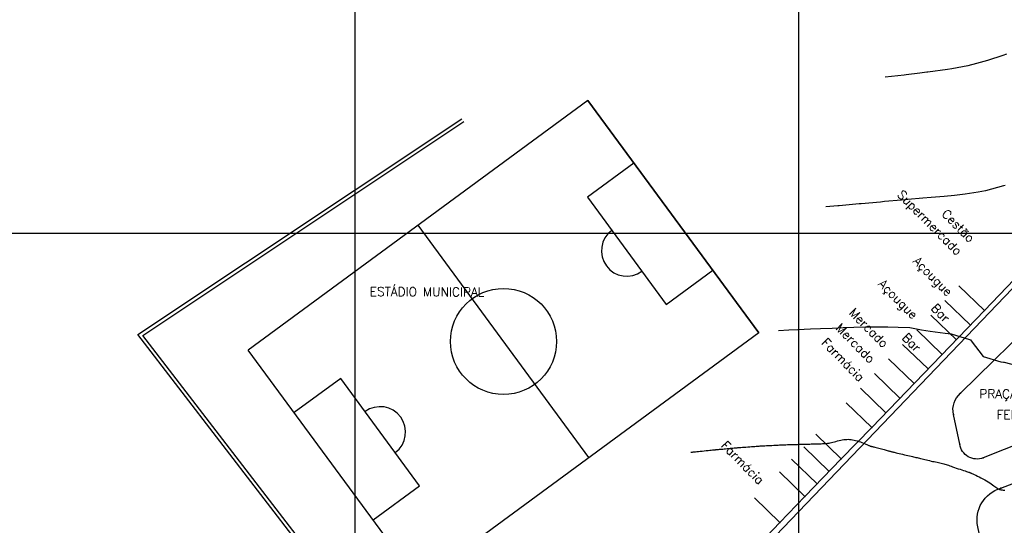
# Model space of a CAD drawing. Header units: millimetres. Extents: x 196436 to 199900, y 8705373 to 8708636.
# Tile 156 of 238: x 197724 to 197946, y 8706834 to 8706948. Entities that reach past the tile are written whole.
import ezdxf
from ezdxf.enums import TextEntityAlignment as Align

# ---------------------------------------------------------------- set-up
doc = ezdxf.new("R2010")
doc.units = ezdxf.units.MM
doc.header["$LTSCALE"] = 5
for name, color, linetype in [('$CURVAS1', 30, 'Continuous'), ('$CURVAS2', 40, 'Continuous'), ('CAMPO_FUT', 7, 'Continuous'), ('CASA', 6, 'Continuous'), ('MALHA', 9, 'Continuous'), ('MEIO-FIO', 7, 'Continuous'), ('MURO', 9, 'Continuous'), ('TEXTO', 2, 'Continuous')]:
    doc.layers.add(name, color=color, linetype=linetype)
doc.styles.add('GEOSIS', font='ROMANS.SHX')

# ---------------------------------------------------------------- blocks, each defined once
blk = doc.blocks.new('CAMPO')
at = {"layer": 'CAMPO_FUT'}
for p, q in [((-12.92, 36.45), (-22.33, 45.42)), ((-33.62, 14.73), (-12.92, 36.45)), ((-43.03, 23.7), (-33.62, 14.73))]:
    blk.add_line(p, q, dxfattribs=at)
for points in [[(-55.1, 11.03), (-10.26, 58.08)], [(-10.26, 58.08), (-55.1, 11.03)], [(-10.26, 58.08), (58.51, -7.45)], [(24.13, 25.31), (-20.72, -21.74)], [(-55.1, 11.03), (13.67, -54.51)], [(58.51, -7.45), (13.67, -54.51)], [(46.44, -20.12), (37.03, -11.15), (16.33, -32.87), (25.74, -41.84)], [(37.03, -11.15), (16.33, -32.87)]]:
    blk.add_lwpolyline(points, dxfattribs=at)
blk.add_circle((1.7, 1.79), 11.96, dxfattribs=at)
for centre, start, end in [((-23.27, 25.59), 226.3786, 46.3786), ((26.68, -22.01), 46.3786, 226.3786)]:
    blk.add_arc(centre, 5.73, start, end, dxfattribs=at)
blk = doc.blocks.new('C')
at = {"layer": 'CASA'}
blk.add_lwpolyline([(0, 0), (0, 8)], dxfattribs=at)

msp = doc.modelspace()

# ---------------------------------------------------------------- linework, layer by layer
at = {"layer": '$CURVAS1'}
msp.add_polyline3d([(197946.903, 8706940.332, 685), (197946.103, 8706940.041, 685), (197942.632, 8706938.88, 685), (197940.165, 8706938.208, 685), (197938.215, 8706937.723, 685), (197934.574, 8706937.059, 685), (197933.632, 8706936.903, 685), (197929.173, 8706936.289, 685), (197928.96, 8706936.26, 685), (197927.404, 8706936.069, 685), (197924.258, 8706935.681, 685), (197923.83, 8706935.631, 685), (197919.545, 8706935.122, 685)], dxfattribs=at)
at = {"layer": '$CURVAS2'}
for points in [[(197946.577, 8706910.727, 686), (197946.267, 8706910.626, 686), (197942.181, 8706909.527, 686), (197940.542, 8706909.214, 686), (197937.585, 8706908.732, 686), (197935.164, 8706908.487, 686), (197932.834, 8706908.251, 686), (197929.921, 8706908.029, 686), (197928.042, 8706907.852, 686), (197924.676, 8706907.565, 686), (197923.263, 8706907.427, 686), (197919.421, 8706907.082, 686), (197918.489, 8706906.991, 686), (197914.167, 8706906.603, 686), (197913.714, 8706906.559, 686), (197909.153, 8706906.149, 686), (197908.937, 8706906.13, 686), (197908.916, 8706906.128, 686), (197906.208, 8706905.884, 686)], [(197895.546, 8706877.999, 687), (197897.836, 8706878.134, 687), (197899.836, 8706878.251, 687), (197902.703, 8706878.382, 687), (197904.969, 8706878.493, 687), (197907.593, 8706878.583, 687), (197910.075, 8706878.681, 687), (197912.506, 8706878.736, 687), (197915.154, 8706878.816, 687), (197917.447, 8706878.833, 687), (197920.193, 8706878.871, 687), (197922.461, 8706878.783, 687), (197925.112, 8706878.689, 687), (197927.745, 8706878.188, 687), (197929.722, 8706877.895, 687), (197933.114, 8706877.419, 687), (197934.417, 8706877.271, 687), (197938.553, 8706876.02, 687), (197938.76, 8706875.949, 687), (197938.945, 8706875.715, 687), (197941.634, 8706872.195, 687), (197945.661, 8706870.989, 687), (197946.212, 8706870.864, 687), (197946.344, 8706870.844, 687), (197950.679, 8706869.788, 687)], [(197875.759, 8706850.572, 688), (197875.798, 8706850.577, 688), (197875.865, 8706850.584, 688), (197875.966, 8706850.595, 688), (197876.104, 8706850.61, 688), (197876.282, 8706850.629, 688), (197876.505, 8706850.653, 688), (197876.777, 8706850.682, 688), (197877.101, 8706850.716, 688), (197877.478, 8706850.755, 688), (197877.896, 8706850.798, 688), (197878.338, 8706850.844, 688), (197878.79, 8706850.89, 688), (197879.234, 8706850.935, 688), (197879.656, 8706850.979, 688), (197880.039, 8706851.018, 688), (197880.368, 8706851.052, 688), (197880.632, 8706851.079, 688), (197880.837, 8706851.1, 688), (197880.994, 8706851.116, 688), (197881.114, 8706851.128, 688), (197881.209, 8706851.137, 688), (197881.29, 8706851.145, 688), (197881.367, 8706851.153, 688), (197881.453, 8706851.16, 688), (197881.555, 8706851.17, 688), (197881.679, 8706851.181, 688), (197881.824, 8706851.194, 688), (197881.994, 8706851.21, 688), (197882.19, 8706851.228, 688), (197882.412, 8706851.248, 688), (197882.664, 8706851.271, 688), (197882.946, 8706851.297, 688), (197883.259, 8706851.325, 688), (197883.594, 8706851.356, 688), (197883.942, 8706851.388, 688), (197884.291, 8706851.42, 688), (197884.633, 8706851.451, 688), (197884.957, 8706851.481, 688), (197885.252, 8706851.508, 688), (197885.51, 8706851.531, 688), (197885.724, 8706851.551, 688), (197885.903, 8706851.567, 688), (197886.063, 8706851.581, 688), (197886.217, 8706851.593, 688), (197886.379, 8706851.606, 688), (197886.563, 8706851.621, 688), (197886.783, 8706851.637, 688), (197887.054, 8706851.658, 688), (197887.384, 8706851.683, 688), (197887.764, 8706851.711, 688), (197888.177, 8706851.743, 688), (197888.608, 8706851.775, 688), (197889.043, 8706851.808, 688), (197889.465, 8706851.839, 688), (197889.86, 8706851.869, 688), (197890.212, 8706851.895, 688), (197890.51, 8706851.916, 688), (197890.764, 8706851.935, 688), (197890.988, 8706851.95, 688), (197891.195, 8706851.964, 688), (197891.4, 8706851.977, 688), (197891.615, 8706851.99, 688), (197891.855, 8706852.004, 688), (197892.135, 8706852.02, 688), (197892.462, 8706852.038, 688), (197892.83, 8706852.059, 688), (197893.226, 8706852.08, 688), (197893.636, 8706852.103, 688), (197894.048, 8706852.125, 688), (197894.45, 8706852.147, 688), (197894.83, 8706852.167, 688), (197895.173, 8706852.185, 688), (197895.473, 8706852.201, 688), (197895.736, 8706852.214, 688), (197895.974, 8706852.225, 688), (197896.198, 8706852.235, 688), (197896.421, 8706852.244, 688), (197896.654, 8706852.252, 688), (197896.907, 8706852.261, 688), (197897.194, 8706852.27, 688), (197897.522, 8706852.279, 688), (197897.883, 8706852.29, 688), (197898.268, 8706852.301, 688), (197898.664, 8706852.312, 688), (197899.062, 8706852.323, 688), (197899.45, 8706852.333, 688), (197899.817, 8706852.343, 688), (197900.154, 8706852.352, 688), (197900.452, 8706852.359, 688), (197900.718, 8706852.366, 688), (197900.963, 8706852.372, 688), (197901.196, 8706852.378, 688), (197901.428, 8706852.384, 688), (197901.669, 8706852.391, 688), (197901.929, 8706852.398, 688), (197902.218, 8706852.407, 688), (197902.543, 8706852.417, 688), (197902.898, 8706852.428, 688), (197903.274, 8706852.439, 688), (197903.661, 8706852.452, 688), (197904.049, 8706852.464, 688), (197904.428, 8706852.475, 688), (197904.79, 8706852.486, 688), (197905.124, 8706852.495, 688), (197905.425, 8706852.503, 688), (197905.697, 8706852.512, 688), (197905.947, 8706852.523, 688), (197906.186, 8706852.539, 688), (197906.419, 8706852.562, 688), (197906.657, 8706852.593, 688), (197906.905, 8706852.636, 688), (197907.174, 8706852.691, 688), (197907.467, 8706852.761, 688), (197907.784, 8706852.841, 688), (197908.119, 8706852.93, 688), (197908.466, 8706853.022, 688), (197908.822, 8706853.115, 688), (197909.181, 8706853.204, 688), (197909.538, 8706853.285, 688), (197909.888, 8706853.355, 688), (197910.228, 8706853.411, 688), (197910.559, 8706853.451, 688), (197910.885, 8706853.475, 688), (197911.209, 8706853.482, 688), (197911.533, 8706853.47, 688), (197911.862, 8706853.44, 688), (197912.197, 8706853.391, 688), (197912.542, 8706853.322, 688), (197912.899, 8706853.232, 688), (197913.262, 8706853.126, 688), (197913.625, 8706853.009, 688), (197913.98, 8706852.884, 688), (197914.322, 8706852.756, 688), (197914.643, 8706852.631, 688), (197914.937, 8706852.511, 688), (197915.196, 8706852.403, 688), (197915.416, 8706852.309, 688), (197915.601, 8706852.23, 688), (197915.753, 8706852.163, 688), (197915.878, 8706852.107, 688), (197915.981, 8706852.062, 688), (197916.065, 8706852.025, 688), (197916.136, 8706851.995, 688), (197916.198, 8706851.971, 688), (197916.256, 8706851.951, 688), (197916.315, 8706851.934, 688), (197916.381, 8706851.916, 688), (197916.46, 8706851.898, 688), (197916.558, 8706851.875, 688), (197916.68, 8706851.847, 688), (197916.832, 8706851.811, 688), (197917.02, 8706851.765, 688), (197917.247, 8706851.708, 688), (197917.508, 8706851.642, 688), (197917.793, 8706851.568, 688), (197918.096, 8706851.489, 688), (197918.407, 8706851.407, 688), (197918.717, 8706851.325, 688), (197919.02, 8706851.244, 688), (197919.307, 8706851.167, 688), (197919.57, 8706851.096, 688), (197919.81, 8706851.03, 688), (197920.028, 8706850.97, 688), (197920.225, 8706850.916, 688), (197920.402, 8706850.867, 688), (197920.56, 8706850.823, 688), (197920.701, 8706850.783, 688), (197920.825, 8706850.749, 688), (197920.936, 8706850.719, 688), (197921.04, 8706850.691, 688), (197921.147, 8706850.663, 688), (197921.266, 8706850.633, 688), (197921.404, 8706850.599, 688), (197921.572, 8706850.557, 688), (197921.778, 8706850.507, 688), (197922.031, 8706850.446, 688), (197922.336, 8706850.373, 688), (197922.685, 8706850.288, 688), (197923.066, 8706850.197, 688), (197923.468, 8706850.1, 688), (197923.879, 8706850.003, 688), (197924.288, 8706849.906, 688), (197924.682, 8706849.814, 688), (197925.05, 8706849.729, 688), (197925.384, 8706849.654, 688), (197925.688, 8706849.586, 688), (197925.968, 8706849.525, 688), (197926.232, 8706849.467, 688), (197926.487, 8706849.411, 688), (197926.74, 8706849.354, 688), (197926.998, 8706849.295, 688), (197927.269, 8706849.231, 688), (197927.557, 8706849.16, 688), (197927.863, 8706849.084, 688), (197928.182, 8706849.004, 688), (197928.513, 8706848.922, 688), (197928.853, 8706848.838, 688), (197929.199, 8706848.754, 688), (197929.549, 8706848.672, 688), (197929.899, 8706848.592, 688), (197930.248, 8706848.517, 688), (197930.593, 8706848.446, 688), (197930.933, 8706848.377, 688), (197931.265, 8706848.31, 688), (197931.588, 8706848.243, 688), (197931.9, 8706848.176, 688), (197932.2, 8706848.108, 688), (197932.485, 8706848.037, 688), (197932.754, 8706847.963, 688), (197933.015, 8706847.886, 688), (197933.273, 8706847.803, 688), (197933.535, 8706847.714, 688), (197933.809, 8706847.618, 688), (197934.102, 8706847.514, 688), (197934.421, 8706847.401, 688), (197934.773, 8706847.278, 688), (197935.16, 8706847.145, 688), (197935.575, 8706847.005, 688), (197936.003, 8706846.862, 688), (197936.432, 8706846.72, 688), (197936.847, 8706846.584, 688), (197937.237, 8706846.457, 688), (197937.588, 8706846.342, 688), (197937.887, 8706846.245, 688), (197938.125, 8706846.169, 688), (197938.305, 8706846.11, 688), (197938.435, 8706846.068, 688), (197938.525, 8706846.039, 688), (197938.582, 8706846.02, 688), (197938.614, 8706846.01, 688), (197938.629, 8706846.005, 688), (197938.635, 8706846.003, 688), (197938.639, 8706846.002, 688), (197938.642, 8706846.001, 688), (197938.645, 8706846, 688), (197938.647, 8706845.999, 688), (197938.65, 8706845.998, 688), (197938.652, 8706845.997, 688), (197938.654, 8706845.996, 688), (197938.656, 8706845.995, 688), (197938.66, 8706845.993, 688), (197938.672, 8706845.987, 688), (197938.7, 8706845.973, 688), (197938.752, 8706845.949, 688), (197938.834, 8706845.91, 688), (197938.956, 8706845.852, 688), (197939.125, 8706845.773, 688), (197939.348, 8706845.668, 688), (197939.63, 8706845.535, 688), (197939.964, 8706845.377, 688), (197940.337, 8706845.197, 688), (197940.738, 8706844.998, 688), (197941.157, 8706844.786, 688), (197941.581, 8706844.563, 688), (197942, 8706844.334, 688), (197942.403, 8706844.101, 688), (197942.779, 8706843.87, 688), (197943.128, 8706843.642, 688), (197943.451, 8706843.421, 688), (197943.748, 8706843.211, 688), (197944.02, 8706843.013, 688), (197944.269, 8706842.832, 688), (197944.494, 8706842.67, 688), (197944.697, 8706842.531, 688), (197944.879, 8706842.416, 688), (197945.044, 8706842.323, 688), (197945.198, 8706842.25, 688), (197945.345, 8706842.193, 688), (197945.49, 8706842.15, 688), (197945.638, 8706842.116, 688), (197945.793, 8706842.089, 688), (197945.962, 8706842.066, 688), (197946.147, 8706842.044, 688), (197946.349, 8706842.024, 688), (197946.567, 8706842.008, 688)]]:
    msp.add_polyline3d(points, dxfattribs=at)
at = {"layer": 'CASA'}
for points in [[(197941.95, 8706882.533), (197953.658, 8706894.767)], [(197941.95, 8706882.533), (197936.17, 8706888.064)], [(197916.55, 8706856.153), (197941.95, 8706882.533)], [(197916.55, 8706856.153), (197909.672, 8706849.06)], [(197909.672, 8706849.06), (197903.929, 8706854.629)], [(197901.486, 8706840.607), (197909.672, 8706849.06)], [(197895.833, 8706834.756), (197890.08, 8706840.315)], [(197901.486, 8706840.607), (197895.833, 8706834.756)], [(197888.249, 8706826.737), (197895.833, 8706834.756)]]:
    msp.add_lwpolyline(points, dxfattribs=at)
for p in [(197941.951, 8706882.533, 686.807), (197916.551, 8706856.154, 687.788), (197909.673, 8706849.061, 688.273), (197901.487, 8706840.607, 688.4), (197895.834, 8706834.756, 688.707)]:
    msp.add_point(p, dxfattribs=at)
at = {"layer": 'MALHA'}
for p, q in [((197800, 8708635.599), (197800, 8705384.785)), ((197800, 8708635.599), (197800, 8705384.785)), ((197900, 8708635.599), (197900, 8705384.785)), ((197900, 8708635.599), (197900, 8705384.785)), ((196441.61, 8706900), (199000, 8706900)), ((196441.61, 8706900), (199000, 8706900))]:
    msp.add_line(p, q, dxfattribs=at)
at = {"layer": 'MEIO-FIO'}
msp.add_lwpolyline([(197888.016, 8706824.604), (197961.981, 8706901.884), (197976.557, 8706932.415), (197980.062, 8706940.982), (197999.499, 8707001.04), (198003.292, 8707015.214), (198003.153, 8707021.232), (198000.578, 8707028.623), (197999.007, 8707032.384), (198005.098, 8707033.05)], dxfattribs=at)
for points in [[(197936.548, 8706863.861), (197955.211, 8706882.266, -0.5393283), (197961.051, 8706881.017), (197967.994, 8706864.081, -0.452294), (197965.311, 8706858.672), (197941.66, 8706849.313, -0.4853357), (197936.395, 8706852.375), (197934.948, 8706859.109, -0.2749343), (197936.548, 8706863.861, -0.3728125)], [(197945.625, 8706842.489), (197965.591, 8706850.152, -0.3969231), (197975.055, 8706846.27), (197995.732, 8706796.158, -0.4385725), (197990.55, 8706785.015), (197963.237, 8706775.549, -0.2919155), (197953.897, 8706777.78, -0.1425823), (197951.26, 8706782.782), (197940.436, 8706833.771, -0.3914021), (197945.625, 8706842.489, 7.7092691)]]:
    msp.add_lwpolyline(points, format="xyb", dxfattribs=at)
for p in [(197936.549, 8706863.862, 687.211), (197934.948, 8706859.109, 687.443), (197936.396, 8706852.376, 687.677), (197941.661, 8706849.313, 687.779), (197945.626, 8706842.489, 687.966)]:
    msp.add_point(p, dxfattribs=at)
at = {"layer": 'MURO'}
for p, q in [((197751.092, 8706877.103, 690.167), (197824.129, 8706925.782, 690.167)), ((197752.248, 8706876.912, 690.167), (197824.572, 8706925.116, 690.167)), ((197818.269, 8706789.761, 690.167), (197751.092, 8706877.103, 690.167)), ((197818.903, 8706790.249, 690.167), (197752.248, 8706876.912, 690.167))]:
    msp.add_line(p, q, dxfattribs=at)

# ---------------------------------------------------------------- block references
at = {"layer": 'CASA'}
for name, p, rotation in [('CAMPO', (197832.07, 8706877.538), 259.9386704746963), ('C', (197938.775, 8706879.236), 46.08313286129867), ('C', (197935.6, 8706875.938), 46.08313286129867), ('C', (197932.425, 8706872.641), 46.08313286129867), ('C', (197929.25, 8706869.343), 46.08313286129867), ('C', (197926.075, 8706866.046), 46.08313286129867), ('C', (197922.9, 8706862.748), 46.08313286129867), ('C', (197919.725, 8706859.451), 46.08313286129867), ('C', (197916.55, 8706856.153), 46.08313286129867), ('C', (197906.943, 8706846.242), 45.92240073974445), ('C', (197904.215, 8706843.425), 45.92240073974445), ('C', (197901.486, 8706840.607), 45.92240073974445)]:
    msp.add_blockref(name, p, dxfattribs=dict(at, rotation=rotation))

# ---------------------------------------------------------------- texts
at = {"layer": 'TEXTO', "style": 'GEOSIS'}
for s, rotation, p in [('Supermercado', 314.72687, (197921.686, 8706908.062)), ('Cestão', 314.72687, (197931.703, 8706903.725)), ('Açougue', 314.59453, (197925.263, 8706893.085)), ('Açougue', 314.59453, (197917.446, 8706887.926)), ('ESTÁDIO MUNICIPAL', 359.749, (197803.384, 8706885.198)), ('Mercado', 314.59453, (197910.822, 8706881.465)), ('Bar', 314.59453, (197929.314, 8706882.482)), ('Mercado', 314.59453, (197907.809, 8706877.983)), ('Farmácia', 314.59453, (197904.596, 8706874.702)), ('Bar', 314.59453, (197922.789, 8706875.821)), ('PRAÇA DA', 359.749, (197940.766, 8706862.142)), ('PRAÇA DA', 359.749, (197940.766, 8706862.142)), ('FEIRA', 359.749, (197944.655, 8706857.435)), ('FEIRA', 359.749, (197944.655, 8706857.435)), ('Farmácia', 314.59453, (197881.97, 8706851.507))]:
    msp.add_text(s, height=2, rotation=rotation, dxfattribs=at).set_placement(p, align=Align.BOTTOM_LEFT)

doc.saveas('drawing.dxf')
